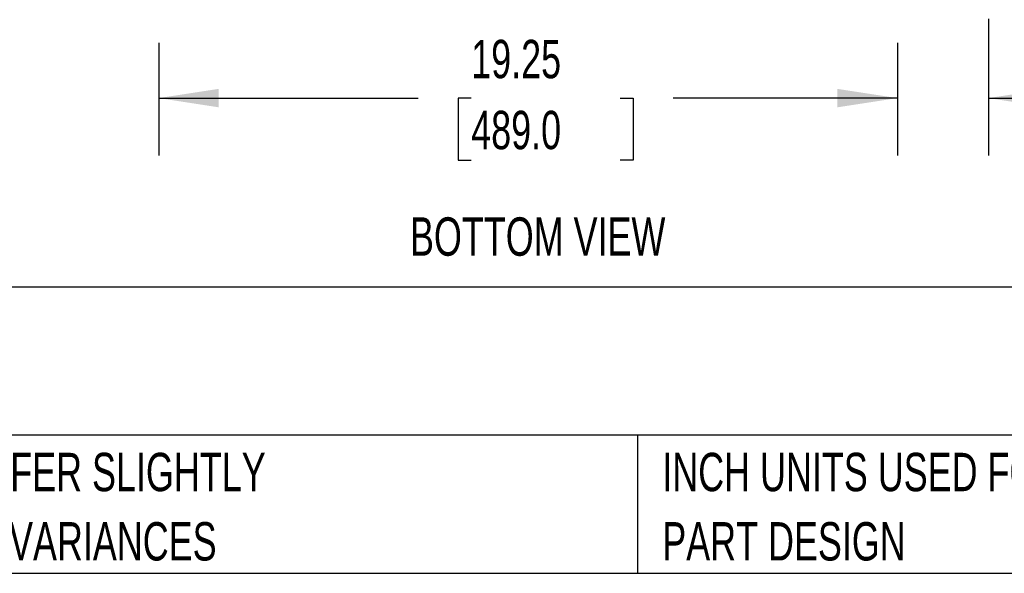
# Model space of a CAD drawing. Header units: inches. Extents: x 0.2 to 10.8, y 0.2 to 8.2.
# Tile 2 of 112: x 2.8 to 4.9, y 0.2 to 1.5. Entities that reach past the tile are written whole.
import ezdxf

# ---------------------------------------------------------------- set-up
doc = ezdxf.new("R2010")
doc.units = ezdxf.units.IN
doc.header["$MEASUREMENT"] = 0
doc.layers.add('DIMENSIONS', color=140, linetype='Continuous')
doc.layers.add('TEXT', color=140, linetype='Continuous')
doc.styles.add('SLDTEXTSTYLE0', font='TXT', dxfattribs={"width": 0.7})
doc.dimstyles.new('SLDDIMSTYLE0', dxfattribs={"dimtxt": 0.084961, "dimasz": 0.13, "dimexe": 0, "dimexo": 0.0625, "dimgap": 0.02124, "dimtad": 0, "dimtih": 1, "dimtoh": 1, "dimlfac": 12, "dimrnd": 1e-09, "dimzin": 12, "dimdsep": 46, "dimtxsty": 'SLDTEXTSTYLE0', "dimsah": 1, "dimcen": 0.09, "dimadec": 0, "dimazin": 3, "dimtfac": 1, "dimtofl": 0, "dimtmove": 0, "dimatfit": 3, "dimfxl": 0, "dimfrac": 2, "dimtolj": 1, "dimtzin": 12, "dimarcsym": 0})
doc.dimstyles.new('SLDDIMSTYLE1', dxfattribs={"dimtxt": 0.084961, "dimasz": 0.13, "dimexe": 0, "dimexo": 0.0625, "dimgap": 0.02124, "dimtad": 0, "dimtih": 1, "dimtoh": 1, "dimlfac": 12, "dimrnd": 1e-09, "dimzin": 12, "dimdsep": 46, "dimtxsty": 'SLDTEXTSTYLE0', "dimsah": 1, "dimcen": 0.09, "dimadec": 0, "dimazin": 3, "dimtfac": 1, "dimtmove": 0, "dimatfit": 0, "dimfxl": 0, "dimfrac": 2, "dimtolj": 1, "dimtzin": 12, "dimarcsym": 0})

# ---------------------------------------------------------------- blocks, each defined once
blk = doc.blocks.new('SW_NOTE_0_3')
at = {"layer": 'TEXT', "color": 0, "char_height": 0.083333, "attachment_point": 1, "style": 'SLDTEXTSTYLE0'}
for s, insert in [('PART DIMENSIONS MAY DIFFER SLIGHTLY', (0, 0.1074)), ("DUE TO MANUFACTURER'S VARIANCES", (0, -0.0431))]:
    blk.add_mtext(s, dxfattribs=dict(at, insert=insert))
blk = doc.blocks.new('SW_NOTE_0_6')
at = {"layer": 'TEXT', "color": 0, "char_height": 0.083333, "attachment_point": 1, "style": 'SLDTEXTSTYLE0'}
for s, insert in [('INCH UNITS USED FOR', (0, 0.1074)), ('PART DESIGN', (0, -0.0431))]:
    blk.add_mtext(s, dxfattribs=dict(at, insert=insert))
blk = doc.blocks.new('_D_13')
at = {"layer": 'DIMENSIONS'}
for p, q in [((3.1133, 1.4023), (3.1133, 1.157)), ((4.7174, 1.4023), (4.7174, 1.157)), ((3.1133, 1.282), (3.6768, 1.282)), ((3.7919, 1.282), (3.7634, 1.282)), ((3.7634, 1.282), (3.7634, 1.147)), ((4.1151, 1.282), (4.1436, 1.282)), ((4.1436, 1.282), (4.1436, 1.147)), ((4.7174, 1.282), (4.2302, 1.282)), ((3.7634, 1.147), (3.7919, 1.147)), ((4.1436, 1.147), (4.1151, 1.147))]:
    blk.add_line(p, q, dxfattribs=at)
for points in [[(3.1133, 1.282), (3.2433, 1.262), (3.2433, 1.302)], [(4.7174, 1.282), (4.5874, 1.302), (4.5874, 1.262)]]:
    blk.add_solid(points, dxfattribs=at)
at = {"layer": 'DIMENSIONS', "char_height": 0.08333, "attachment_point": 1, "style": 'SLDTEXTSTYLE0'}
for s, insert in [('19.25', (3.7919, 1.4085)), ('489.0', (3.7919, 1.2544))]:
    blk.add_mtext(s, dxfattribs=dict(at, insert=insert))
blk = doc.blocks.new('_D_14')
at = {"layer": 'DIMENSIONS'}
for p, q in [((4.9153, 1.4541), (4.9153, 1.157)), ((4.7174, 1.4023), (4.7174, 1.157)), ((4.7174, 1.282), (4.4674, 1.282)), ((4.9153, 1.282), (5.1402, 1.282)), ((5.2554, 1.282), (5.2268, 1.282)), ((5.2268, 1.282), (5.2268, 1.147)), ((5.5078, 1.282), (5.5364, 1.282)), ((5.5364, 1.282), (5.5364, 1.147)), ((5.2268, 1.147), (5.2554, 1.147)), ((5.5364, 1.147), (5.5078, 1.147))]:
    blk.add_line(p, q, dxfattribs=at)
for points in [[(4.7174, 1.282), (4.5874, 1.302), (4.5874, 1.262)], [(4.9153, 1.282), (5.0453, 1.262), (5.0453, 1.302)]]:
    blk.add_solid(points, dxfattribs=at)
at = {"layer": 'DIMENSIONS', "char_height": 0.08333, "attachment_point": 1, "style": 'SLDTEXTSTYLE0'}
for s, insert in [('2.38', (5.2554, 1.4085)), ('60.3', (5.2554, 1.2544))]:
    blk.add_mtext(s, dxfattribs=dict(at, insert=insert))

msp = doc.modelspace()

# ---------------------------------------------------------------- linework, layer by layer
at = {"layer": 'TEXT'}
for p, q in [((10.75, 0.8711066), (0.25, 0.8711066)), ((10.75, 0.55), (0.25, 0.55)), ((4.1529215, 0.55), (4.1529215, 0.25)), ((0.25, 0.25), (10.75, 0.25))]:
    msp.add_line(p, q, dxfattribs=at)

# ---------------------------------------------------------------- block references
for name, p in [('SW_NOTE_0_3', (1.7288399, 0.4042537)), ('SW_NOTE_0_6', (4.2068349, 0.4042537))]:
    msp.add_blockref(name, p, dxfattribs=at)

# ---------------------------------------------------------------- texts
at = {"layer": 'TEXT', "style": 'SLDTEXTSTYLE0'}
for s, insert, char_height, attachment_point in [('BOTTOM VIEW', (3.9362661, 1.0230174), 0.083333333, 2), ('HAMMOND HYGIENIC ENCLOSURES', (0.3136116, 0.7892674), 0.145833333, 1)]:
    msp.add_mtext(s, dxfattribs=dict(at, insert=insert, char_height=char_height, attachment_point=attachment_point))

# ---------------------------------------------------------------- dimensions: what is measured, and where the dimension line sits
at = {"layer": 'DIMENSIONS'}
dim = msp.add_linear_dim(base=(4.9153413, 1.2820308), p1=(4.7174246, 1.4522674), p2=(4.9153413, 1.5041407), dimstyle='SLDDIMSTYLE1', dxfattribs=at)
dim.commit()
dim.dimension.update_dxf_attribs({"geometry": '_D_14', "text_midpoint": (5.3815969, 1.2820308), "dimtype": 160})
dim = msp.add_linear_dim(base=(4.7174246, 1.2820308), p1=(3.1132579, 1.4522674), p2=(4.7174246, 1.4522674), angle=0, dimstyle='SLDDIMSTYLE0', dxfattribs=at)
dim.commit()
dim.dimension.update_dxf_attribs({"geometry": '_D_13', "text_midpoint": (3.9534776, 1.2820308), "dimtype": 160})

doc.saveas('drawing.dxf')
